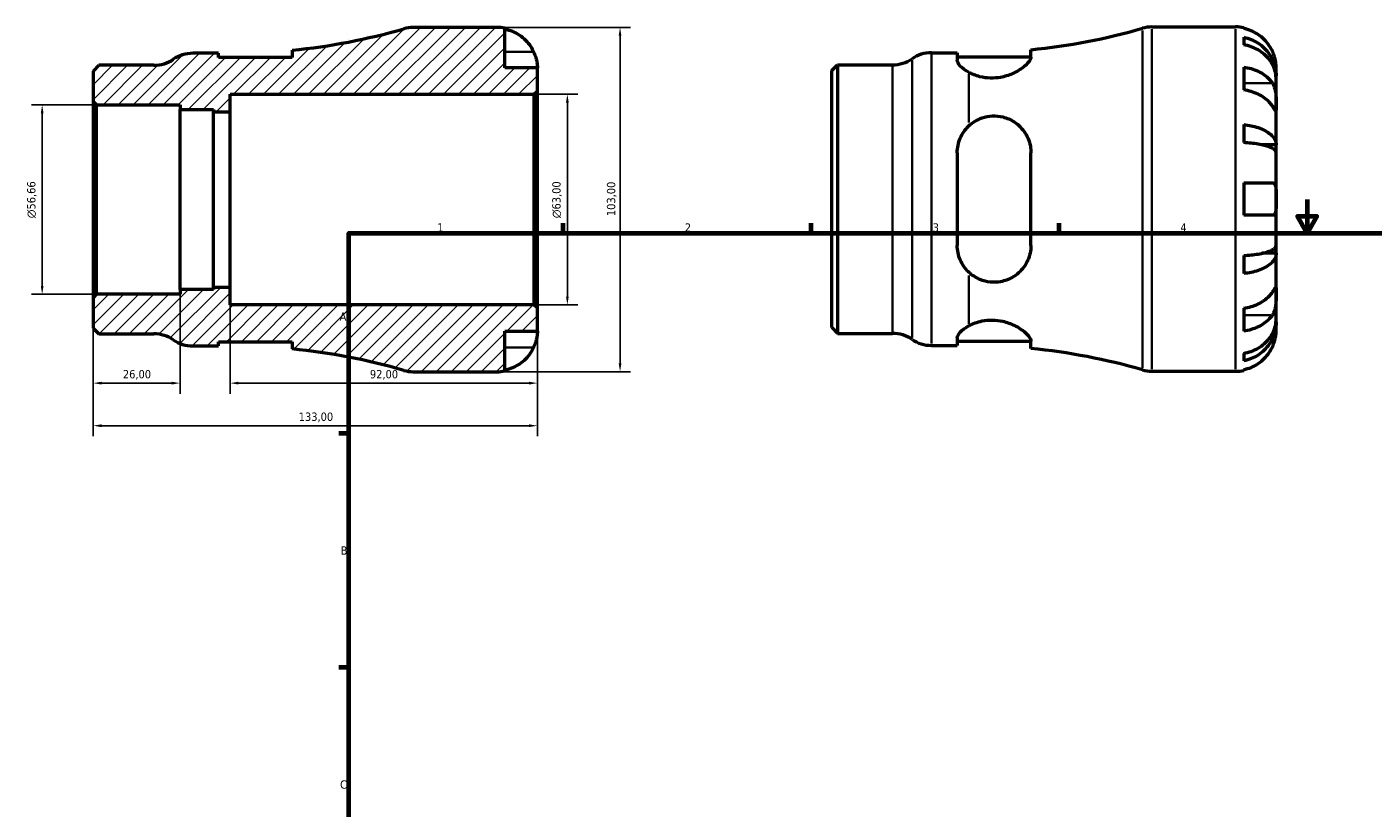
# Model space of a CAD drawing. Header units: millimetres. Extents: x -86 to 675, y 0 to 554.
# Tile 2 of 4: x -86 to 317, y 238 to 472. Entities that reach past the tile are written whole.
import ezdxf

# ---------------------------------------------------------------- set-up
doc = ezdxf.new("R2010")
doc.units = ezdxf.units.MM
for name, color, linetype, lineweight in [('Border (ISO)', 7, 'Continuous', 70), ('Dimension (ISO)', 7, 'Continuous', 25), ('Hatch (ISO)', 7, 'Continuous', 18), ('Visible (ISO)', 7, 'Continuous', 50), ('Visible Narrow (ISO)', 7, 'Continuous', 35)]:
    doc.layers.add(name, color=color, linetype=linetype, lineweight=lineweight)
doc.styles.add('Note Text (ISO)', font='tahoma.ttf')
doc.dimstyles.new('Default (ISO)', dxfattribs={"dimtxt": 2.5, "dimasz": 2.5, "dimexe": 3.175, "dimexo": 0, "dimgap": 0.762, "dimtad": 1, "dimrnd": 1e-08, "dimzin": 0, "dimtxsty": 'Note Text (ISO)', "dimcen": 0.09, "dimdle": 10, "dimclrd": 256, "dimclre": 256, "dimclrt": 232, "dimazin": 0, "dimtfac": 1.40208, "dimtmove": 0, "dimatfit": 3, "dimfxl": 1, "dimtolj": 1, "dimtzin": 0, "dimlwd": -1, "dimlwe": -1, "dimarcsym": 0})

# ---------------------------------------------------------------- blocks, each defined once
blk = doc.blocks.new('Borders Default Border')
at = {"layer": 'Border (ISO)'}
for p, q in [((74.25, 410), (74.25, 412.9)), ((148.5, 410), (148.5, 412.9)), ((222.75, 410), (222.75, 412.9)), ((10, 350), (7.1, 350)), ((10, 280), (7.1, 280))]:
    blk.add_line(p, q, dxfattribs=at)
at = {"layer": 'Border (ISO)', "flags": 128}
for points in [[(297, 420), (297, 410), (294.11, 415), (299.89, 415), (297, 410)], [(10, 10), (10, 410), (584, 410), (584, 10), (10, 10)]]:
    blk.add_lwpolyline(points, dxfattribs=at)
at = {"layer": 'Border (ISO)', "color": 232, "true_color": 0xca0064, "char_height": 2.5, "attachment_point": 7, "style": 'Note Text (ISO)'}
for s, insert in [('1', (36.56, 410.4)), ('2', (110.62, 410.4)), ('3', (184.85, 410.35)), ('4', (259, 410.4)), ('A', (7.29, 383.75)), ('B', (7.59, 313.75)), ('C', (7.43, 243.71))]:
    blk.add_mtext(s, dxfattribs=dict(at, insert=insert))
blk = doc.blocks.new('*D7')
at = {"layer": 'Defpoints', "color": 0, "transparency": 16777216}
for p in [(54.37, 471.5), (54.37, 368.5), (91.25, 368.5)]:
    blk.add_point(p, dxfattribs=at)
at = {"layer": 'Dimension (ISO)', "transparency": 16777216}
for p, q in [((54.37, 471.5), (94.42, 471.5)), ((91.25, 469), (91.25, 371)), ((54.37, 368.5), (94.42, 368.5))]:
    blk.add_line(p, q, dxfattribs=at)
for points in [[(90.83, 469), (91.66, 469), (91.25, 471.5)], [(90.83, 371), (91.66, 371), (91.25, 368.5)]]:
    blk.add_solid(points, dxfattribs=at)
at = {"layer": 'Dimension (ISO)', "color": 232, "true_color": 0xca0064, "transparency": 16777216, "insert": (87.31, 415.05), "char_height": 2.5, "attachment_point": 1, "rotation": 90, "style": 'Note Text (ISO)'}
blk.add_mtext('\\A1;103,00', dxfattribs=at)
blk = doc.blocks.new('*D8')
at = {"layer": 'Defpoints', "color": 0, "transparency": 16777216}
for p in [(65.47, 451.5), (75.47, 451.5), (65.47, 388.5)]:
    blk.add_point(p, dxfattribs=at)
at = {"layer": 'Dimension (ISO)', "transparency": 16777216}
for p, q in [((65.47, 451.5), (78.64, 451.5)), ((75.47, 391), (75.47, 449)), ((65.47, 388.5), (78.64, 388.5))]:
    blk.add_line(p, q, dxfattribs=at)
for points in [[(75.05, 449), (75.89, 449), (75.47, 451.5)], [(75.05, 391), (75.89, 391), (75.47, 388.5)]]:
    blk.add_solid(points, dxfattribs=at)
at = {"layer": 'Dimension (ISO)', "color": 232, "true_color": 0xca0064, "transparency": 16777216, "insert": (70.95, 414.44), "char_height": 2.5, "attachment_point": 1, "rotation": 90, "style": 'Note Text (ISO)'}
blk.add_mtext('\\A1;\\fAIGDT|b0|i0;\\H2.5000;\\ln\\fTahoma|b0|i0;\\H2.5000;63,00', dxfattribs=at)
blk = doc.blocks.new('*D9')
at = {"layer": 'Defpoints', "color": 0, "transparency": 16777216}
for p in [(-40.5, 393.09), (-66.5, 390.64), (-66.5, 365.09)]:
    blk.add_point(p, dxfattribs=at)
at = {"layer": 'Dimension (ISO)', "transparency": 16777216}
for p, q in [((-40.5, 393.09), (-40.5, 361.91)), ((-66.5, 390.64), (-66.5, 361.91)), ((-43, 365.09), (-64, 365.09))]:
    blk.add_line(p, q, dxfattribs=at)
for points in [[(-64, 365.51), (-64, 364.67), (-66.5, 365.09)], [(-43, 365.51), (-43, 364.67), (-40.5, 365.09)]]:
    blk.add_solid(points, dxfattribs=at)
at = {"layer": 'Dimension (ISO)', "color": 232, "true_color": 0xca0064, "transparency": 16777216, "insert": (-57.61, 369.02), "char_height": 2.5, "attachment_point": 1, "style": 'Note Text (ISO)'}
blk.add_mtext('\\A1;26,00', dxfattribs=at)
blk = doc.blocks.new('*D10')
at = {"layer": 'Defpoints', "color": 0, "transparency": 16777216}
for p in [(-25.5, 393.75), (66.5, 387.47), (66.5, 365.09)]:
    blk.add_point(p, dxfattribs=at)
at = {"layer": 'Dimension (ISO)', "transparency": 16777216}
for p, q in [((-25.5, 393.75), (-25.5, 361.91)), ((66.5, 387.47), (66.5, 361.91)), ((-23, 365.09), (64, 365.09))]:
    blk.add_line(p, q, dxfattribs=at)
for points in [[(-23, 365.51), (-23, 364.67), (-25.5, 365.09)], [(64, 365.51), (64, 364.67), (66.5, 365.09)]]:
    blk.add_solid(points, dxfattribs=at)
at = {"layer": 'Dimension (ISO)', "color": 232, "true_color": 0xca0064, "transparency": 16777216, "insert": (16.35, 369.02), "char_height": 2.5, "attachment_point": 1, "style": 'Note Text (ISO)'}
blk.add_mtext('\\A1;92,00', dxfattribs=at)
blk = doc.blocks.new('*D11')
at = {"layer": 'Defpoints', "color": 0, "transparency": 16777216}
for p in [(-66.5, 390.64), (66.5, 387.47), (-66.5, 352.35)]:
    blk.add_point(p, dxfattribs=at)
at = {"layer": 'Dimension (ISO)', "transparency": 16777216}
for p, q in [((-66.5, 390.64), (-66.5, 349.18)), ((66.5, 387.47), (66.5, 349.18)), ((64, 352.35), (-64, 352.35))]:
    blk.add_line(p, q, dxfattribs=at)
for points in [[(-64, 352.77), (-64, 351.93), (-66.5, 352.35)], [(64, 352.77), (64, 351.93), (66.5, 352.35)]]:
    blk.add_solid(points, dxfattribs=at)
at = {"layer": 'Dimension (ISO)', "color": 232, "true_color": 0xca0064, "transparency": 16777216, "insert": (-4.96, 356.29), "char_height": 2.5, "attachment_point": 1, "style": 'Note Text (ISO)'}
blk.add_mtext('\\A1;133,00', dxfattribs=at)
blk = doc.blocks.new('*D12')
at = {"layer": 'Defpoints', "color": 0, "transparency": 16777216}
for p in [(-65.47, 448.33), (-81.77, 391.67), (-65.47, 391.67)]:
    blk.add_point(p, dxfattribs=at)
at = {"layer": 'Dimension (ISO)', "transparency": 16777216}
for p, q in [((-65.47, 448.33), (-84.94, 448.33)), ((-81.77, 445.83), (-81.77, 394.17)), ((-65.47, 391.67), (-84.94, 391.67))]:
    blk.add_line(p, q, dxfattribs=at)
for points in [[(-82.18, 445.83), (-81.35, 445.83), (-81.77, 448.33)], [(-82.18, 394.17), (-81.35, 394.17), (-81.77, 391.67)]]:
    blk.add_solid(points, dxfattribs=at)
at = {"layer": 'Dimension (ISO)', "color": 232, "true_color": 0xca0064, "transparency": 16777216, "insert": (-86.29, 414.43), "char_height": 2.5, "attachment_point": 1, "rotation": 90, "style": 'Note Text (ISO)'}
blk.add_mtext('\\A1;\\fAIGDT|b0|i0;\\H2.5000;\\ln\\fTahoma|b0|i0;\\H2.5000;56,66', dxfattribs=at)

msp = doc.modelspace()

# ---------------------------------------------------------------- hatches: boundary and pattern name
at = {"layer": 'Hatch (ISO)'}
h = msp.add_hatch(dxfattribs=at)
h.set_pattern_fill('ANSI31', color=256, scale=25.4, style=0)
h.set_pattern_definition([(45, (0, 0), (-2.245064, 2.245064), [])])
edge = h.paths.add_edge_path()
edge.add_line((-66.501, 449.358), (-65.471, 448.328))
edge.add_line((-65.471, 448.328), (-40.501, 448.328))
edge.add_line((-40.501, 448.328), (-40.501, 446.912))
edge.add_line((-40.501, 446.912), (-30.451, 446.912))
edge.add_line((-30.451, 446.912), (-30.451, 446.25))
edge.add_line((-30.451, 446.25), (-25.501, 446.25))
edge.add_line((-25.501, 446.25), (-25.501, 451.5))
edge.add_line((-25.501, 451.5), (65.469, 451.5))
edge.add_line((65.469, 451.5), (66.499, 452.53))
edge.add_line((66.499, 452.53), (66.499, 459.375))
edge.add_line((66.499, 459.375), (56.799, 459.375))
edge.add_line((56.799, 459.375), (56.799, 471.255))
edge.add_ellipse((54.374, 459.375), major_axis=(2.425, 11.88), ratio=1, start_angle=0, end_angle=11.53696)
edge.add_line((54.374, 471.5), (29.329, 471.5))
edge.add_ellipse((29.329, 461.2), major_axis=(0, 10.3), ratio=1, start_angle=0, end_angle=16.03899)
edge.add_ellipse((-25.501, 651.928), major_axis=(51.985, -180.829), ratio=1, start_angle=349.62876, end_angle=360, ccw=False)
edge.add_line((-6.92, 464.695), (-6.92, 462.515))
edge.add_line((-6.92, 462.515), (-28.97, 462.515))
edge.add_line((-28.97, 462.515), (-28.97, 463.775))
edge.add_line((-28.97, 463.775), (-36.687, 463.775))
edge.add_ellipse((-36.687, 453.475), major_axis=(0, 10.3), ratio=1, start_angle=0, end_angle=34.41151)
edge.add_ellipse((-48.329, 470.47), major_axis=(5.821, -8.497), ratio=1, start_angle=325.58849, end_angle=360, ccw=False)
edge.add_line((-48.329, 460.17), (-64.802, 460.17))
edge.add_line((-64.802, 460.17), (-66.501, 458.47))
edge.add_line((-66.501, 458.47), (-66.501, 449.358))
edge = h.paths.add_edge_path()
edge.add_line((-65.471, 391.672), (-66.501, 390.642))
edge.add_line((-66.501, 390.642), (-66.501, 381.53))
edge.add_line((-66.501, 381.53), (-64.802, 379.83))
edge.add_line((-64.802, 379.83), (-48.329, 379.83))
edge.add_ellipse((-48.329, 369.53), major_axis=(0, 10.3), ratio=1, start_angle=325.58849, end_angle=360, ccw=False)
edge.add_ellipse((-36.687, 386.525), major_axis=(-5.821, -8.497), ratio=1, start_angle=0, end_angle=34.41151)
edge.add_line((-36.687, 376.225), (-28.97, 376.225))
edge.add_line((-28.97, 376.225), (-28.97, 377.485))
edge.add_line((-28.97, 377.485), (-6.92, 377.485))
edge.add_line((-6.92, 377.485), (-6.92, 375.305))
edge.add_ellipse((-25.501, 188.072), major_axis=(18.582, 187.233), ratio=1, start_angle=349.62876, end_angle=360, ccw=False)
edge.add_ellipse((29.329, 378.8), major_axis=(-2.846, -9.899), ratio=1, start_angle=0, end_angle=16.03899)
edge.add_line((29.329, 368.5), (54.374, 368.5))
edge.add_ellipse((54.374, 380.625), major_axis=(0, -12.125), ratio=1, start_angle=0, end_angle=11.53696)
edge.add_line((56.799, 368.745), (56.799, 380.625))
edge.add_line((56.799, 380.625), (66.499, 380.625))
edge.add_line((66.499, 380.625), (66.499, 387.47))
edge.add_line((66.499, 387.47), (65.469, 388.5))
edge.add_line((65.469, 388.5), (-25.501, 388.5))
edge.add_line((-25.501, 388.5), (-25.501, 393.75))
edge.add_line((-25.501, 393.75), (-30.451, 393.75))
edge.add_line((-30.451, 393.75), (-30.451, 393.088))
edge.add_line((-30.451, 393.088), (-40.501, 393.088))
edge.add_line((-40.501, 393.088), (-40.501, 391.672))
edge.add_line((-40.501, 391.672), (-65.471, 391.672))

# ---------------------------------------------------------------- linework, layer by layer
at = {"layer": 'Visible (ISO)'}
for p, q in [((250.506, 471.655), (275.55, 471.655)), ((54.374, 471.5), (29.329, 471.5)), ((56.799, 459.375), (56.799, 471.255)), ((277.975, 471.41), (277.975, 471.18)), ((277.975, 468.549), (277.975, 466.314)), ((-28.97, 463.775), (-36.687, 463.775)), ((-28.97, 462.515), (-28.97, 463.775)), ((-6.92, 464.695), (-6.92, 462.515)), ((184.489, 463.93), (192.207, 463.93)), ((192.207, 463.93), (192.207, 461.678)), ((214.257, 462.646), (214.257, 464.85)), ((-64.802, 460.17), (-66.501, 458.47)), ((-48.329, 460.17), (-64.802, 460.17)), ((-6.92, 462.515), (-28.97, 462.515)), ((154.675, 458.625), (156.375, 460.325)), ((156.375, 460.325), (172.848, 460.325)), ((156.375, 460.325), (156.375, 379.985)), ((192.207, 462.67), (214.257, 462.67)), ((277.975, 459.665), (277.975, 452.806)), ((287.675, 456.996), (287.675, 459.53)), ((-66.501, 458.47), (-66.501, 449.358)), ((66.499, 459.375), (56.799, 459.375)), ((66.499, 452.53), (66.499, 459.375)), ((154.675, 381.685), (154.675, 458.625)), ((287.675, 456.996), (287.624, 456.996)), ((287.675, 456.032), (287.675, 456.996)), ((287.675, 447.997), (287.675, 456.032)), ((-25.501, 446.25), (-25.501, 451.5)), ((-25.501, 451.5), (65.469, 451.5)), ((65.469, 451.5), (66.499, 452.53)), ((65.469, 451.5), (65.469, 388.5)), ((66.499, 387.47), (66.499, 452.53)), ((-66.501, 449.358), (-65.471, 448.328)), ((-66.501, 449.358), (-66.501, 390.642)), ((-65.471, 448.328), (-40.501, 448.328)), ((-65.471, 391.672), (-65.471, 448.328)), ((-40.501, 448.328), (-40.501, 446.912)), ((287.675, 436.379), (287.675, 447.997)), ((-40.501, 446.912), (-30.451, 446.912)), ((-40.501, 393.088), (-40.501, 446.912)), ((-30.451, 446.912), (-30.451, 446.25)), ((-30.451, 446.25), (-25.501, 446.25)), ((-30.451, 393.75), (-30.451, 446.25)), ((-25.501, 393.75), (-25.501, 446.25)), ((277.975, 442.436), (277.975, 437.039)), ((287.675, 436.379), (283.383, 436.379)), ((287.675, 434.051), (287.675, 436.379)), ((192.207, 434.015), (192.207, 406.295)), ((214.257, 406.295), (214.257, 434.015)), ((287.675, 420.155), (287.675, 434.051)), ((277.975, 425.005), (277.975, 415.305)), ((287.675, 406.259), (287.675, 420.155)), ((277.975, 403.271), (277.975, 397.874)), ((287.675, 403.93), (283.383, 403.93)), ((287.675, 403.93), (287.675, 406.259)), ((287.675, 392.313), (287.675, 403.93)), ((-65.471, 391.672), (-66.501, 390.642)), ((-40.501, 391.672), (-65.471, 391.672)), ((-30.451, 393.088), (-40.501, 393.088)), ((-40.501, 393.088), (-40.501, 391.672)), ((-25.501, 393.75), (-30.451, 393.75)), ((-30.451, 393.75), (-30.451, 393.088)), ((-25.501, 388.5), (-25.501, 393.75)), ((287.675, 384.278), (287.675, 392.313)), ((-66.501, 390.642), (-66.501, 381.53)), ((65.469, 388.5), (-25.501, 388.5)), ((66.499, 387.47), (65.469, 388.5)), ((66.499, 380.625), (66.499, 387.47)), ((277.975, 387.504), (277.975, 380.645)), ((287.675, 383.314), (287.624, 383.314)), ((287.675, 383.314), (287.675, 384.278)), ((287.675, 380.78), (287.675, 383.314)), ((-66.501, 381.53), (-64.802, 379.83)), ((-64.802, 379.83), (-48.329, 379.83)), ((56.799, 368.745), (56.799, 380.625)), ((56.799, 380.625), (66.499, 380.625)), ((154.675, 381.685), (156.375, 379.985)), ((156.375, 379.985), (172.848, 379.985)), ((-36.687, 376.225), (-28.97, 376.225)), ((-28.97, 376.225), (-28.97, 377.485)), ((-28.97, 377.485), (-6.92, 377.485)), ((-6.92, 377.485), (-6.92, 375.305)), ((184.489, 376.38), (192.207, 376.38)), ((192.207, 378.632), (192.207, 376.38)), ((192.207, 377.64), (214.257, 377.64)), ((214.257, 375.46), (214.257, 377.663)), ((277.975, 373.996), (277.975, 371.761)), ((29.329, 368.5), (54.374, 368.5)), ((250.506, 368.655), (275.55, 368.655)), ((277.975, 369.13), (277.975, 368.9))]:
    msp.add_line(p, q, dxfattribs=at)
for centre, radius, start, end in [((250.506, 461.355), 10.3, 90, 106.03899), ((275.55, 459.53), 12.125, 78.46304, 90), ((-25.501, 651.928), 188.153, 275.66774, 286.03899), ((29.329, 461.2), 10.3, 90, 106.03899), ((54.374, 459.375), 12.125, 78.46304, 90), ((195.675, 652.083), 188.153, 275.66774, 286.03899), ((-36.687, 453.475), 10.3, 90, 124.41151), ((184.489, 453.63), 10.3, 90, 124.41151), ((-48.329, 470.47), 10.3, 270, 304.41151), ((172.848, 470.625), 10.3, 270, 304.41151), ((-48.329, 369.53), 10.3, 55.58849, 90), ((172.848, 369.685), 10.3, 55.58849, 90), ((-36.687, 386.525), 10.3, 235.58849, 270), ((-25.501, 188.072), 188.153, 73.96101, 84.33226), ((184.489, 386.68), 10.3, 235.58849, 270), ((195.675, 188.227), 188.153, 73.96101, 84.33226), ((29.329, 378.8), 10.3, 253.96101, 270), ((54.374, 380.625), 12.125, 270, 281.53696), ((250.506, 378.955), 10.3, 253.96101, 270), ((275.55, 380.78), 12.125, 270, 281.53696)]:
    msp.add_arc(centre, radius, start, end, dxfattribs=at)
for points, knots in [([(56.799, 471.025), (57.575, 470.866), (58.334, 470.626), (59.696, 470.06), (60.423, 469.678), (61.779, 468.77), (62.409, 468.243), (63.468, 467.181), (63.995, 466.547), (64.802, 465.334), (65.112, 464.775), (65.367, 464.225)], [0.2300371, 0.2300371, 0.2300371, 0.2300371, 0.4481544, 0.4481544, 0.6727436, 0.6727436, 0.8973328, 0.8973328, 1.1227327, 1.1227327, 1.2981486, 1.2981486, 1.2981486, 1.2981486]), ([(286.543, 464.38), (286.289, 464.93), (285.979, 465.489), (285.171, 466.702), (284.644, 467.336), (283.585, 468.398), (282.956, 468.925), (281.6, 469.833), (280.873, 470.215), (279.51, 470.781), (278.752, 471.021), (277.975, 471.18)], [5.9143146, 5.9143146, 5.9143146, 5.9143146, 6.0897305, 6.0897305, 6.3151304, 6.3151304, 6.5397196, 6.5397196, 6.7643088, 6.7643088, 6.9824261, 6.9824261, 6.9824261, 6.9824261]), ([(277.975, 468.549), (278.752, 468.395), (279.511, 468.163), (280.875, 467.615), (281.602, 467.246), (282.958, 466.366), (283.588, 465.857), (284.646, 464.829), (285.173, 464.217), (286.081, 462.898), (286.462, 462.192), (287.036, 460.846), (287.282, 460.082), (287.601, 458.522), (287.675, 457.726), (287.675, 456.996)], [0.2300349, 0.2300349, 0.2300349, 0.2300349, 0.4483378, 0.4483378, 0.6728957, 0.6728957, 0.8974535, 0.8974535, 1.1226267, 1.1226267, 1.3478, 1.3478, 1.5738057, 1.5738057, 1.7998115, 1.7998115, 1.7998115, 1.7998115]), ([(65.367, 464.225), (65.437, 464.073), (65.505, 463.92), (65.685, 463.487), (65.791, 463.207), (65.992, 462.614), (66.083, 462.304), (66.276, 461.543), (66.353, 461.119), (66.462, 460.325), (66.482, 459.984), (66.501, 459.502), (66.499, 459.375), (66.499, 459.375)], [-0.77507703, -0.77507703, -0.77507703, -0.77507703, -0.72560399, -0.72560399, -0.63594265, -0.63594265, -0.53365641, -0.53365641, -0.3753162, -0.3753162, -0.19216783, -0.19216783, 0, 0, 0, 0]), ([(287.675, 456.032), (287.675, 456.681), (287.601, 457.39), (287.282, 458.779), (287.036, 459.458), (286.462, 460.656), (286.081, 461.284), (285.173, 462.458), (284.646, 463.003), (283.588, 463.917), (282.958, 464.371), (281.602, 465.154), (280.875, 465.483), (279.511, 465.97), (278.752, 466.177), (277.975, 466.314)], [5.4054322, 5.4054322, 5.4054322, 5.4054322, 5.6314379, 5.6314379, 5.8574437, 5.8574437, 6.0826169, 6.0826169, 6.3077901, 6.3077901, 6.5323479, 6.5323479, 6.7569058, 6.7569058, 6.9752088, 6.9752088, 6.9752088, 6.9752088]), ([(287.675, 459.53), (287.675, 459.53), (287.676, 459.589), (287.671, 459.832), (287.666, 460.027), (287.621, 460.615), (287.572, 461.044), (287.408, 461.88), (287.32, 462.244), (287.125, 462.904), (287.029, 463.19), (286.811, 463.77), (286.689, 464.063), (286.552, 464.361), (286.548, 464.37), (286.543, 464.38)], [-3.37535926, -3.37535926, -3.37535926, -3.37535926, -3.24472064, -3.24472064, -3.10081281, -3.10081281, -2.91318515, -2.91318515, -2.78540812, -2.78540812, -2.69094331, -2.69094331, -2.59427293, -2.59427293, -2.59108226, -2.59108226, -2.59108226, -2.59108226]), ([(195.675, 458.065), (195.647, 458.08), (195.619, 458.095), (194.568, 458.676), (193.689, 459.336), (192.508, 460.596), (192.207, 461.194), (192.207, 461.678)], [0.82683179, 0.82683179, 0.82683179, 0.82683179, 0.83915061, 0.83915061, 1.2975562, 1.2975562, 1.75596178, 1.75596178, 1.75596178, 1.75596178]), ([(214.257, 462.646), (214.257, 462.636), (214.257, 462.626), (214.25, 462.37), (214.169, 462.099), (213.687, 461.167), (213.026, 460.429), (211.189, 458.963), (210.009, 458.229), (207.577, 457.177), (206.416, 456.804), (204.172, 456.394), (203.144, 456.312), (201.029, 456.372), (199.983, 456.526), (197.745, 457.089), (196.623, 457.55), (195.675, 458.065)], [-2.7123794, -2.7123794, -2.7123794, -2.7123794, -2.7025073, -2.7025073, -2.4682585, -2.4682585, -1.9537281, -1.9537281, -1.4436947, -1.4436947, -1.0589708, -1.0589708, -0.7478496, -0.7478496, -0.4201754, -0.4201754, -0.0001182, -0.0001182, -0.0001182, -0.0001182]), ([(277.975, 459.665), (278.752, 459.552), (279.51, 459.383), (280.873, 458.982), (281.6, 458.712), (282.956, 458.07), (283.585, 457.697), (284.644, 456.946), (285.171, 456.498), (285.979, 455.641), (286.289, 455.245), (286.543, 454.856)], [0.2300371, 0.2300371, 0.2300371, 0.2300371, 0.4481544, 0.4481544, 0.6727436, 0.6727436, 0.8973328, 0.8973328, 1.1227327, 1.1227327, 1.2981486, 1.2981486, 1.2981486, 1.2981486]), ([(286.543, 447.997), (286.289, 448.386), (285.979, 448.782), (285.171, 449.639), (284.644, 450.087), (283.585, 450.838), (282.956, 451.211), (281.6, 451.853), (280.873, 452.124), (279.51, 452.524), (278.752, 452.693), (277.975, 452.806)], [5.9143146, 5.9143146, 5.9143146, 5.9143146, 6.0897305, 6.0897305, 6.3151304, 6.3151304, 6.5397196, 6.5397196, 6.7643088, 6.7643088, 6.9824261, 6.9824261, 6.9824261, 6.9824261]), ([(286.543, 454.856), (286.597, 454.774), (286.649, 454.689), (286.831, 454.366), (286.95, 454.11), (287.168, 453.535), (287.263, 453.215), (287.454, 452.395), (287.53, 451.886), (287.638, 450.758), (287.659, 450.151), (287.677, 448.99), (287.675, 448.451), (287.675, 447.997)], [-0.78090098, -0.78090098, -0.78090098, -0.78090098, -0.74249641, -0.74249641, -0.64168011, -0.64168011, -0.53308797, -0.53308797, -0.37727943, -0.37727943, -0.19250343, -0.19250343, 0, 0, 0, 0]), ([(287.675, 447.997), (287.675, 447.729), (287.675, 447.493), (287.673, 447.083), (287.67, 446.915), (287.645, 446.638), (287.618, 446.565), (287.507, 446.591), (287.426, 446.681), (287.229, 446.955), (287.132, 447.099), (286.909, 447.437), (286.785, 447.627), (286.614, 447.889), (286.579, 447.943), (286.543, 447.997)], [0, 0, 0, 0, 0.11375655, 0.11375655, 0.23538098, 0.23538098, 0.39430899, 0.39430899, 0.54630686, 0.54630686, 0.65204055, 0.65204055, 0.75381821, 0.75381821, 0.77933795, 0.77933795, 0.77933795, 0.77933795]), ([(195.675, 442.043), (196.25, 442.583), (196.888, 443.068), (198.226, 443.866), (198.915, 444.189), (200.624, 444.777), (201.655, 444.978), (203.768, 445.078), (204.811, 444.975), (207.073, 444.43), (208.232, 443.917), (210.593, 442.375), (211.708, 441.236), (213.315, 438.701), (213.853, 437.325), (214.204, 435.253), (214.257, 434.637), (214.257, 434.015)], [-2.9476979, -2.9476979, -2.9476979, -2.9476979, -2.692266, -2.692266, -2.456116, -2.456116, -2.1378146, -2.1378146, -1.8188534, -1.8188534, -1.4204478, -1.4204478, -0.9031192, -0.9031192, -0.4249955, -0.4249955, -0.2276869, -0.2276869, -0.2276869, -0.2276869]), ([(192.207, 434.015), (192.207, 435.464), (192.508, 436.979), (193.689, 439.736), (194.568, 440.98), (195.619, 441.99), (195.647, 442.016), (195.675, 442.043)], [1.68323751, 1.68323751, 1.68323751, 1.68323751, 2.1416431, 2.1416431, 2.60004869, 2.60004869, 2.6123675, 2.6123675, 2.6123675, 2.6123675]), ([(277.975, 442.436), (278.752, 442.355), (279.511, 442.234), (280.875, 441.946), (281.602, 441.753), (282.958, 441.292), (283.588, 441.024), (284.646, 440.486), (285.173, 440.165), (286.081, 439.473), (286.462, 439.103), (287.036, 438.398), (287.282, 437.997), (287.601, 437.179), (287.675, 436.762), (287.675, 436.379)], [0.2300349, 0.2300349, 0.2300349, 0.2300349, 0.4483378, 0.4483378, 0.6728957, 0.6728957, 0.8974535, 0.8974535, 1.1226267, 1.1226267, 1.3478, 1.3478, 1.5738057, 1.5738057, 1.7998115, 1.7998115, 1.7998115, 1.7998115]), ([(287.675, 434.051), (287.675, 434.24), (287.601, 434.446), (287.282, 434.849), (287.036, 435.047), (286.462, 435.395), (286.081, 435.578), (285.173, 435.919), (284.646, 436.077), (283.588, 436.343), (282.958, 436.475), (281.602, 436.702), (280.875, 436.798), (279.511, 436.939), (278.752, 436.999), (277.975, 437.039)], [5.4054322, 5.4054322, 5.4054322, 5.4054322, 5.6314379, 5.6314379, 5.8574437, 5.8574437, 6.0826169, 6.0826169, 6.3077901, 6.3077901, 6.5323479, 6.5323479, 6.7569058, 6.7569058, 6.9752088, 6.9752088, 6.9752088, 6.9752088]), ([(277.975, 425.005), (278.752, 425.005), (279.51, 425.005), (280.873, 425.005), (281.6, 425.005), (282.956, 425.005), (283.585, 425.005), (284.644, 425.005), (285.171, 425.005), (285.979, 425.005), (286.289, 425.005), (286.543, 425.005)], [0.2300371, 0.2300371, 0.2300371, 0.2300371, 0.4481544, 0.4481544, 0.6727436, 0.6727436, 0.8973328, 0.8973328, 1.1227327, 1.1227327, 1.2981486, 1.2981486, 1.2981486, 1.2981486]), ([(286.543, 425.005), (286.614, 425.005), (286.681, 424.998), (286.862, 424.957), (286.968, 424.906), (287.169, 424.741), (287.259, 424.621), (287.452, 424.229), (287.53, 423.917), (287.638, 423.101), (287.659, 422.587), (287.677, 421.43), (287.675, 420.795), (287.675, 420.155)], [-0.77507703, -0.77507703, -0.77507703, -0.77507703, -0.72560399, -0.72560399, -0.63594265, -0.63594265, -0.53365641, -0.53365641, -0.3753162, -0.3753162, -0.19216783, -0.19216783, 0, 0, 0, 0]), ([(287.675, 420.155), (287.675, 419.719), (287.676, 419.286), (287.671, 418.404), (287.666, 417.964), (287.621, 417.035), (287.572, 416.582), (287.408, 415.978), (287.32, 415.781), (287.125, 415.525), (287.029, 415.444), (286.811, 415.334), (286.689, 415.307), (286.552, 415.305), (286.548, 415.305), (286.543, 415.305)], [-3.37535926, -3.37535926, -3.37535926, -3.37535926, -3.24472064, -3.24472064, -3.10081281, -3.10081281, -2.91318515, -2.91318515, -2.78540812, -2.78540812, -2.69094331, -2.69094331, -2.59427293, -2.59427293, -2.59108226, -2.59108226, -2.59108226, -2.59108226]), ([(286.543, 415.305), (286.289, 415.305), (285.979, 415.305), (285.171, 415.305), (284.644, 415.305), (283.585, 415.305), (282.956, 415.305), (281.6, 415.305), (280.873, 415.305), (279.51, 415.305), (278.752, 415.305), (277.975, 415.305)], [5.9143146, 5.9143146, 5.9143146, 5.9143146, 6.0897305, 6.0897305, 6.3151304, 6.3151304, 6.5397196, 6.5397196, 6.7643088, 6.7643088, 6.9824261, 6.9824261, 6.9824261, 6.9824261]), ([(195.675, 398.267), (195.647, 398.294), (195.619, 398.32), (194.568, 399.33), (193.689, 400.574), (192.508, 403.331), (192.207, 404.846), (192.207, 406.295)], [0.82683179, 0.82683179, 0.82683179, 0.82683179, 0.83915061, 0.83915061, 1.2975562, 1.2975562, 1.75596178, 1.75596178, 1.75596178, 1.75596178]), ([(214.257, 406.295), (214.257, 406.264), (214.257, 406.232), (214.25, 405.456), (214.169, 404.724), (213.687, 402.449), (213.026, 400.999), (211.189, 398.509), (210.009, 397.455), (207.577, 396.092), (206.416, 395.665), (204.172, 395.263), (203.144, 395.222), (201.029, 395.437), (199.983, 395.706), (197.745, 396.636), (196.623, 397.375), (195.675, 398.267)], [-2.7123794, -2.7123794, -2.7123794, -2.7123794, -2.7025073, -2.7025073, -2.4682585, -2.4682585, -1.9537281, -1.9537281, -1.4436947, -1.4436947, -1.0589708, -1.0589708, -0.7478496, -0.7478496, -0.4201754, -0.4201754, -0.0001182, -0.0001182, -0.0001182, -0.0001182]), ([(277.975, 403.271), (278.752, 403.311), (279.511, 403.371), (280.875, 403.512), (281.602, 403.608), (282.958, 403.835), (283.588, 403.967), (284.646, 404.233), (285.173, 404.391), (286.081, 404.732), (286.462, 404.915), (287.036, 405.263), (287.282, 405.46), (287.601, 405.864), (287.675, 406.07), (287.675, 406.259)], [0.2300349, 0.2300349, 0.2300349, 0.2300349, 0.4483378, 0.4483378, 0.6728957, 0.6728957, 0.8974535, 0.8974535, 1.1226267, 1.1226267, 1.3478, 1.3478, 1.5738057, 1.5738057, 1.7998115, 1.7998115, 1.7998115, 1.7998115]), ([(287.675, 403.93), (287.675, 403.548), (287.601, 403.13), (287.282, 402.312), (287.036, 401.912), (286.462, 401.207), (286.081, 400.836), (285.173, 400.145), (284.646, 399.824), (283.588, 399.285), (282.958, 399.018), (281.602, 398.557), (280.875, 398.363), (279.511, 398.076), (278.752, 397.955), (277.975, 397.874)], [5.4054322, 5.4054322, 5.4054322, 5.4054322, 5.6314379, 5.6314379, 5.8574437, 5.8574437, 6.0826169, 6.0826169, 6.3077901, 6.3077901, 6.5323479, 6.5323479, 6.7569058, 6.7569058, 6.9752088, 6.9752088, 6.9752088, 6.9752088]), ([(277.975, 387.504), (278.752, 387.617), (279.51, 387.786), (280.873, 388.186), (281.6, 388.456), (282.956, 389.099), (283.585, 389.472), (284.644, 390.223), (285.171, 390.671), (285.979, 391.528), (286.289, 391.924), (286.543, 392.313)], [0.2300371, 0.2300371, 0.2300371, 0.2300371, 0.4481544, 0.4481544, 0.6727436, 0.6727436, 0.8973328, 0.8973328, 1.1227327, 1.1227327, 1.2981486, 1.2981486, 1.2981486, 1.2981486]), ([(286.543, 392.313), (286.597, 392.395), (286.649, 392.474), (286.831, 392.753), (286.95, 392.936), (287.168, 393.265), (287.263, 393.405), (287.454, 393.662), (287.53, 393.739), (287.638, 393.726), (287.659, 393.603), (287.677, 393.125), (287.675, 392.766), (287.675, 392.313)], [-0.78090098, -0.78090098, -0.78090098, -0.78090098, -0.74249641, -0.74249641, -0.64168011, -0.64168011, -0.53308797, -0.53308797, -0.37727943, -0.37727943, -0.19250343, -0.19250343, 0, 0, 0, 0]), ([(287.675, 392.313), (287.675, 392.044), (287.675, 391.746), (287.673, 391.078), (287.67, 390.707), (287.645, 389.815), (287.618, 389.288), (287.507, 388.258), (287.426, 387.766), (287.229, 386.975), (287.132, 386.668), (286.909, 386.106), (286.785, 385.853), (286.614, 385.564), (286.579, 385.508), (286.543, 385.454)], [0, 0, 0, 0, 0.11375655, 0.11375655, 0.23538098, 0.23538098, 0.39430899, 0.39430899, 0.54630686, 0.54630686, 0.65204055, 0.65204055, 0.75381821, 0.75381821, 0.77933795, 0.77933795, 0.77933795, 0.77933795]), ([(195.675, 382.245), (196.25, 382.557), (196.888, 382.849), (198.226, 383.336), (198.915, 383.535), (200.624, 383.883), (201.655, 383.986), (203.768, 383.959), (204.811, 383.829), (207.073, 383.315), (208.232, 382.886), (210.593, 381.743), (211.708, 380.985), (213.315, 379.568), (213.853, 378.903), (214.204, 378.088), (214.257, 377.866), (214.257, 377.663)], [-2.9476979, -2.9476979, -2.9476979, -2.9476979, -2.692266, -2.692266, -2.456116, -2.456116, -2.1378146, -2.1378146, -1.8188534, -1.8188534, -1.4204478, -1.4204478, -0.9031192, -0.9031192, -0.4249955, -0.4249955, -0.2276869, -0.2276869, -0.2276869, -0.2276869]), ([(286.543, 385.454), (286.289, 385.065), (285.979, 384.669), (285.171, 383.812), (284.644, 383.364), (283.585, 382.613), (282.956, 382.24), (281.6, 381.597), (280.873, 381.327), (279.51, 380.927), (278.752, 380.758), (277.975, 380.645)], [5.9143146, 5.9143146, 5.9143146, 5.9143146, 6.0897305, 6.0897305, 6.3151304, 6.3151304, 6.5397196, 6.5397196, 6.7643088, 6.7643088, 6.9824261, 6.9824261, 6.9824261, 6.9824261]), ([(277.975, 373.996), (278.752, 374.133), (279.511, 374.34), (280.875, 374.827), (281.602, 375.156), (282.958, 375.939), (283.588, 376.392), (284.646, 377.307), (285.173, 377.852), (286.081, 379.025), (286.462, 379.654), (287.036, 380.852), (287.282, 381.531), (287.601, 382.92), (287.675, 383.629), (287.675, 384.278)], [0.2300349, 0.2300349, 0.2300349, 0.2300349, 0.4483378, 0.4483378, 0.6728957, 0.6728957, 0.8974535, 0.8974535, 1.1226267, 1.1226267, 1.3478, 1.3478, 1.5738057, 1.5738057, 1.7998115, 1.7998115, 1.7998115, 1.7998115]), ([(287.675, 383.314), (287.675, 382.584), (287.601, 381.788), (287.282, 380.227), (287.036, 379.464), (286.462, 378.118), (286.081, 377.412), (285.173, 376.093), (284.646, 375.481), (283.588, 374.453), (282.958, 373.943), (281.602, 373.064), (280.875, 372.694), (279.511, 372.147), (278.752, 371.915), (277.975, 371.761)], [5.4054322, 5.4054322, 5.4054322, 5.4054322, 5.6314379, 5.6314379, 5.8574437, 5.8574437, 6.0826169, 6.0826169, 6.3077901, 6.3077901, 6.5323479, 6.5323479, 6.7569058, 6.7569058, 6.9752088, 6.9752088, 6.9752088, 6.9752088]), ([(66.499, 380.625), (66.499, 380.625), (66.499, 380.566), (66.495, 380.323), (66.489, 380.128), (66.444, 379.54), (66.395, 379.111), (66.231, 378.275), (66.144, 377.911), (65.948, 377.251), (65.853, 376.965), (65.635, 376.385), (65.513, 376.092), (65.376, 375.794), (65.371, 375.785), (65.367, 375.775)], [-3.37535926, -3.37535926, -3.37535926, -3.37535926, -3.24472064, -3.24472064, -3.10081281, -3.10081281, -2.91318515, -2.91318515, -2.78540812, -2.78540812, -2.69094331, -2.69094331, -2.59427293, -2.59427293, -2.59108226, -2.59108226, -2.59108226, -2.59108226]), ([(192.207, 378.632), (192.207, 379.116), (192.508, 379.714), (193.689, 380.974), (194.568, 381.634), (195.619, 382.214), (195.647, 382.23), (195.675, 382.245)], [1.68323751, 1.68323751, 1.68323751, 1.68323751, 2.1416431, 2.1416431, 2.60004869, 2.60004869, 2.6123675, 2.6123675, 2.6123675, 2.6123675]), ([(286.543, 375.93), (286.614, 376.082), (286.681, 376.235), (286.862, 376.668), (286.968, 376.948), (287.169, 377.541), (287.259, 377.851), (287.452, 378.612), (287.53, 379.036), (287.638, 379.83), (287.659, 380.17), (287.677, 380.653), (287.675, 380.78), (287.675, 380.78)], [-0.77507703, -0.77507703, -0.77507703, -0.77507703, -0.72560399, -0.72560399, -0.63594265, -0.63594265, -0.53365641, -0.53365641, -0.3753162, -0.3753162, -0.19216783, -0.19216783, 0, 0, 0, 0]), ([(65.367, 375.775), (65.112, 375.225), (64.802, 374.666), (63.995, 373.453), (63.468, 372.819), (62.409, 371.757), (61.779, 371.23), (60.423, 370.322), (59.696, 369.94), (58.334, 369.374), (57.575, 369.134), (56.799, 368.975)], [5.9143146, 5.9143146, 5.9143146, 5.9143146, 6.0897305, 6.0897305, 6.3151304, 6.3151304, 6.5397196, 6.5397196, 6.7643088, 6.7643088, 6.9824261, 6.9824261, 6.9824261, 6.9824261]), ([(277.975, 369.13), (278.752, 369.289), (279.51, 369.529), (280.873, 370.094), (281.6, 370.476), (282.956, 371.385), (283.585, 371.912), (284.644, 372.974), (285.171, 373.608), (285.979, 374.82), (286.289, 375.38), (286.543, 375.93)], [0.2300371, 0.2300371, 0.2300371, 0.2300371, 0.4481544, 0.4481544, 0.6727436, 0.6727436, 0.8973328, 0.8973328, 1.1227327, 1.1227327, 1.2981486, 1.2981486, 1.2981486, 1.2981486])]:
    msp.add_open_spline(points, degree=3, knots=knots, dxfattribs=at)
at = {"layer": 'Visible Narrow (ISO)'}
for p, q in [((247.66, 369.685), (247.66, 470.625)), ((250.506, 471.021), (250.506, 369.289)), ((275.55, 369.289), (275.55, 471.021)), ((64.938, 464.225), (57.227, 464.225)), ((172.848, 380.479), (172.848, 459.83)), ((178.669, 378.699), (178.669, 461.611)), ((184.489, 463.391), (184.489, 376.919)), ((195.675, 443.027), (195.675, 457.479)), ((286.115, 454.856), (278.403, 454.856)), ((195.675, 382.831), (195.675, 397.282)), ((286.115, 385.454), (278.403, 385.454)), ((64.938, 375.775), (57.227, 375.775))]:
    msp.add_line(p, q, dxfattribs=at)

# ---------------------------------------------------------------- block references
msp.add_blockref('Borders Default Border', (0, 0))

# ---------------------------------------------------------------- dimensions: what is measured, and where the dimension line sits
at = {"layer": 'Dimension (ISO)'}
for base, p1, p2, angle, picture, middle in [((91.245, 368.5), (54.374, 471.5), (54.374, 368.5), 90, '*D7', (91.245, 420)), ((-66.501, 365.088), (-40.501, 393.088), (-66.501, 390.642), 180, '*D9', (-53.501, 365.088)), ((66.499, 365.088), (-25.501, 393.75), (66.499, 387.47), 180, '*D10', (20.499, 365.088)), ((-66.501, 352.35), (66.499, 387.47), (-66.501, 390.642), 180, '*D11', (-0.001, 352.35))]:
    dim = msp.add_linear_dim(base=base, p1=p1, p2=p2, angle=angle, dimstyle='Default (ISO)', override={"dimdec": 2, "dimtp": 0, "dimtm": 0, "dimtdec": 2, "dimtofl": 0, "dimatfit": 1}, dxfattribs=at)
    dim.commit()
    dim.dimension.update_dxf_attribs({"geometry": picture, "text_midpoint": middle, "dimtype": 160})
for base, p1, p2, picture, middle in [((75.469, 451.5), (65.469, 388.5), (65.469, 451.5), '*D8', (75.469, 420)), ((-81.766, 391.672), (-65.471, 448.328), (-65.471, 391.672), '*D12', (-81.766, 420))]:
    dim = msp.add_linear_dim(base=base, p1=p1, p2=p2, angle=90, text='\\fAIGDT|b0|i0;\\H2.5000;\\ln\\fTahoma|b0|i0;\\H2.5000;<>', dimstyle='Default (ISO)', override={"dimdec": 2, "dimtp": 0, "dimtm": 0, "dimtdec": 2, "dimtofl": 0, "dimatfit": 1}, dxfattribs=at)
    dim.commit()
    dim.dimension.update_dxf_attribs({"geometry": picture, "text_midpoint": middle, "dimtype": 160})

doc.saveas('drawing.dxf')
